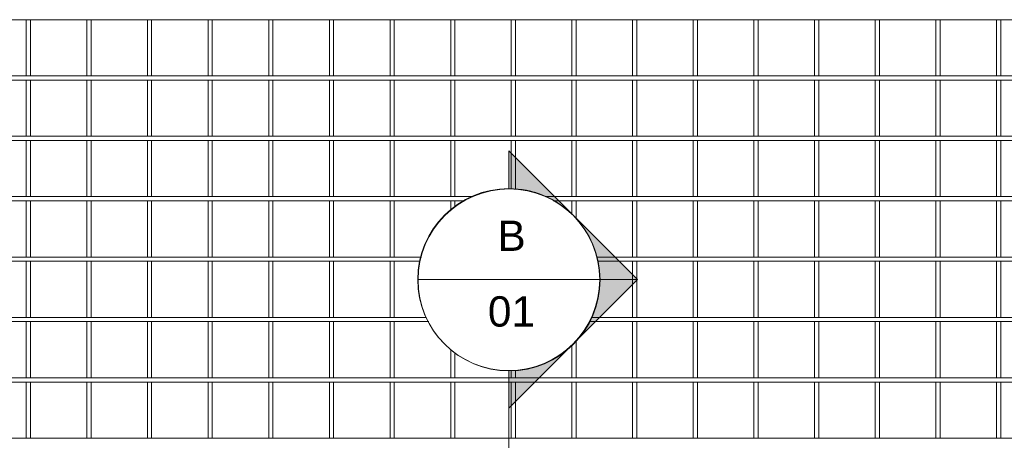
# Model space of a CAD drawing. Header units: millimetres. Extents: x -444 to 8356, y -822 to 3268.
# Tile 4 of 5: x 2028 to 5275, y 1872 to 3258. Entities that reach past the tile are written whole.
import ezdxf

# ---------------------------------------------------------------- set-up
doc = ezdxf.new("R2010")
doc.units = ezdxf.units.MM
for name, color, linetype, lineweight in [('A-DETL-THIN', 151, 'Continuous', 18), ('A-GENM', 13, 'Continuous', 18), ('G-ANNO-SYMB', 111, 'Continuous', 9)]:
    doc.layers.add(name, color=color, linetype=linetype, lineweight=lineweight)
doc.styles.add('Arial', font='arial.ttf', dxfattribs={"height": 100})

# ---------------------------------------------------------------- blocks, each defined once
blk = doc.blocks.new('United Steel Ductile SE72 Large Mesh - United Steel Ductile SE72 Large Mesh-V1-Level 1')
at = {"layer": 'A-GENM'}
for p, q in [((-6030, -626), (-970, -626)), ((-4407.4, -625.9), (-4407.4, -811.1)), ((-4393.4, -811.1), (-4393.4, -625.9)), ((-4207.4, -625.9), (-4207.4, -811.1)), ((-4193.4, -811.1), (-4193.4, -625.9)), ((-4007.4, -625.9), (-4007.4, -811.1)), ((-3993.4, -811.1), (-3993.4, -625.9)), ((-3807.3, -625.9), (-3807.3, -811.1)), ((-3793.3, -811.1), (-3793.3, -625.9)), ((-3607.3, -625.9), (-3607.3, -811.1)), ((-3593.3, -811.1), (-3593.3, -625.9)), ((-3407.3, -626), (-3407.3, -811)), ((-3393.3, -811), (-3393.3, -626)), ((-3207.3, -626), (-3207.3, -811)), ((-3193.3, -811), (-3193.3, -626)), ((-3007.2, -626), (-3007.2, -811)), ((-2993.2, -811), (-2993.2, -626)), ((-2807.2, -626), (-2807.2, -811)), ((-2793.2, -811), (-2793.2, -626)), ((-2607.2, -626), (-2607.2, -811)), ((-2593.2, -811), (-2593.2, -626)), ((-2407.2, -626), (-2407.2, -811)), ((-2393.2, -811), (-2393.2, -626)), ((-2207.1, -626), (-2207.1, -811)), ((-2193.1, -811), (-2193.1, -626)), ((-2007.1, -626), (-2007.1, -811)), ((-1993.1, -811), (-1993.1, -626)), ((-1807.1, -626), (-1807.1, -811)), ((-1793.1, -811), (-1793.1, -626)), ((-1607.1, -626), (-1607.1, -811)), ((-1593.1, -811), (-1593.1, -626)), ((-1407, -626), (-1407, -811)), ((-1393, -811), (-1393, -626)), ((-1207, -626), (-1207, -811)), ((-1193, -811), (-1193, -626)), ((-970, -811), (-6030, -811)), ((-6030, -825), (-970, -825)), ((-4407.4, -824.9), (-4407.4, -1010.1)), ((-4393.4, -1010.1), (-4393.4, -824.9)), ((-4207.4, -824.9), (-4207.4, -1010.1)), ((-4193.4, -1010.1), (-4193.4, -824.9)), ((-4007.4, -824.9), (-4007.4, -1010.1)), ((-3993.4, -1010.1), (-3993.4, -824.9)), ((-3807.3, -824.9), (-3807.3, -1010.1)), ((-3793.3, -1010.1), (-3793.3, -824.9)), ((-3607.3, -824.9), (-3607.3, -1010.1)), ((-3593.3, -1010.1), (-3593.3, -824.9)), ((-3407.3, -825), (-3407.3, -1010)), ((-3393.3, -1010), (-3393.3, -825)), ((-3207.3, -825), (-3207.3, -1010)), ((-3193.3, -1010), (-3193.3, -825)), ((-3007.2, -825), (-3007.2, -1010)), ((-2993.2, -1010), (-2993.2, -825)), ((-2807.2, -825), (-2807.2, -1010)), ((-2793.2, -1010), (-2793.2, -825)), ((-2607.2, -825), (-2607.2, -1010)), ((-2593.2, -1010), (-2593.2, -825)), ((-2407.2, -825), (-2407.2, -1010)), ((-2393.2, -1010), (-2393.2, -825)), ((-2207.1, -825), (-2207.1, -1010)), ((-2193.1, -1010), (-2193.1, -825)), ((-2007.1, -825), (-2007.1, -1010)), ((-1993.1, -1010), (-1993.1, -825)), ((-1807.1, -825), (-1807.1, -1010)), ((-1793.1, -1010), (-1793.1, -825)), ((-1607.1, -825), (-1607.1, -1010)), ((-1593.1, -1010), (-1593.1, -825)), ((-1407, -825), (-1407, -1010)), ((-1393, -1010), (-1393, -825)), ((-1207, -825), (-1207, -1010)), ((-1193, -1010), (-1193, -825)), ((-970, -1010), (-6030, -1010)), ((-6030, -1024), (-970, -1024)), ((-4407.4, -1023.9), (-4407.4, -1209.1)), ((-4393.4, -1209.1), (-4393.4, -1023.9)), ((-4207.4, -1023.9), (-4207.4, -1209.1)), ((-4193.4, -1209.1), (-4193.4, -1023.9)), ((-4007.4, -1023.9), (-4007.4, -1209.1)), ((-3993.4, -1209.1), (-3993.4, -1023.9)), ((-3807.3, -1023.9), (-3807.3, -1209.1)), ((-3793.3, -1209.1), (-3793.3, -1023.9)), ((-3607.3, -1023.9), (-3607.3, -1209.1)), ((-3593.3, -1209.1), (-3593.3, -1023.9)), ((-3407.3, -1024), (-3407.3, -1209)), ((-3393.3, -1209), (-3393.3, -1024)), ((-3207.3, -1024), (-3207.3, -1209)), ((-3193.3, -1209), (-3193.3, -1024)), ((-3007.2, -1024), (-3007.2, -1209)), ((-2993.2, -1209), (-2993.2, -1024)), ((-2807.2, -1024), (-2807.2, -1184.3)), ((-2793.2, -1185.7), (-2793.2, -1024)), ((-2607.2, -1024), (-2607.2, -1209)), ((-2593.2, -1209), (-2593.2, -1024)), ((-2407.2, -1024), (-2407.2, -1209)), ((-2393.2, -1209), (-2393.2, -1024)), ((-2207.1, -1024), (-2207.1, -1209)), ((-2193.1, -1209), (-2193.1, -1024)), ((-2007.1, -1024), (-2007.1, -1209)), ((-1993.1, -1209), (-1993.1, -1024)), ((-1807.1, -1024), (-1807.1, -1209)), ((-1793.1, -1209), (-1793.1, -1024)), ((-1607.1, -1024), (-1607.1, -1209)), ((-1593.1, -1209), (-1593.1, -1024)), ((-1407, -1024), (-1407, -1209)), ((-1393, -1209), (-1393, -1024)), ((-1207, -1024), (-1207, -1209)), ((-1193, -1209), (-1193, -1024)), ((-2934.2, -1209), (-6030, -1209)), ((-6030, -1223), (-2960.4, -1223)), ((-4407.4, -1222.9), (-4407.4, -1408.1)), ((-4393.4, -1408.1), (-4393.4, -1222.9)), ((-4207.4, -1222.9), (-4207.4, -1408.1)), ((-4193.4, -1408.1), (-4193.4, -1222.9)), ((-4007.4, -1222.9), (-4007.4, -1408.1)), ((-3993.4, -1408.1), (-3993.4, -1222.9)), ((-3807.3, -1222.9), (-3807.3, -1408.1)), ((-3793.3, -1408.1), (-3793.3, -1222.9)), ((-3607.3, -1222.9), (-3607.3, -1408.1)), ((-3593.3, -1408.1), (-3593.3, -1222.9)), ((-3407.3, -1223), (-3407.3, -1408)), ((-3393.3, -1408), (-3393.3, -1223)), ((-3207.3, -1223), (-3207.3, -1408)), ((-3193.3, -1408), (-3193.3, -1223)), ((-3007.2, -1223), (-3007.2, -1255.5)), ((-2993.2, -1244), (-2993.2, -1223)), ((-970, -1209), (-2695, -1209)), ((-2668.8, -1223), (-970, -1223)), ((-2607.2, -1223), (-2607.2, -1267.6)), ((-2593.2, -1282.8), (-2593.2, -1223)), ((-2407.2, -1223), (-2407.2, -1408)), ((-2393.2, -1408), (-2393.2, -1223)), ((-2207.1, -1223), (-2207.1, -1408)), ((-2193.1, -1408), (-2193.1, -1223)), ((-2007.1, -1223), (-2007.1, -1408)), ((-1993.1, -1408), (-1993.1, -1223)), ((-1807.1, -1223), (-1807.1, -1408)), ((-1793.1, -1408), (-1793.1, -1223)), ((-1607.1, -1223), (-1607.1, -1408)), ((-1593.1, -1408), (-1593.1, -1223)), ((-1407, -1223), (-1407, -1408)), ((-1393, -1408), (-1393, -1223)), ((-1207, -1223), (-1207, -1408)), ((-1193, -1408), (-1193, -1223)), ((-3103.6, -1408), (-6030, -1408)), ((-6030, -1422), (-3107.9, -1422)), ((-4407.4, -1421.9), (-4407.4, -1607.1)), ((-4393.4, -1607.1), (-4393.4, -1421.9)), ((-4207.4, -1421.9), (-4207.4, -1607.1)), ((-4193.4, -1607.1), (-4193.4, -1421.9)), ((-4007.4, -1421.9), (-4007.4, -1607.1)), ((-3993.4, -1607.1), (-3993.4, -1421.9)), ((-3807.3, -1421.9), (-3807.3, -1607.1)), ((-3793.3, -1607.1), (-3793.3, -1421.9)), ((-3607.3, -1421.9), (-3607.3, -1607.1)), ((-3593.3, -1607.1), (-3593.3, -1421.9)), ((-3407.3, -1422), (-3407.3, -1607)), ((-3393.3, -1607), (-3393.3, -1422)), ((-3207.3, -1422), (-3207.3, -1607)), ((-3193.3, -1607), (-3193.3, -1422)), ((-970, -1408), (-2525.5, -1408)), ((-2521.3, -1422), (-970, -1422)), ((-2407.2, -1422), (-2407.2, -1607)), ((-2393.2, -1607), (-2393.2, -1422)), ((-2207.1, -1422), (-2207.1, -1607)), ((-2193.1, -1607), (-2193.1, -1422)), ((-2007.1, -1422), (-2007.1, -1607)), ((-1993.1, -1607), (-1993.1, -1422)), ((-1807.1, -1422), (-1807.1, -1607)), ((-1793.1, -1607), (-1793.1, -1422)), ((-1607.1, -1422), (-1607.1, -1607)), ((-1593.1, -1607), (-1593.1, -1422)), ((-1407, -1422), (-1407, -1607)), ((-1393, -1607), (-1393, -1422)), ((-1207, -1422), (-1207, -1607)), ((-1193, -1607), (-1193, -1422)), ((-3087.2, -1607), (-6030, -1607)), ((-6030, -1621), (-3079.7, -1621)), ((-4407.4, -1620.9), (-4407.4, -1806.1)), ((-4393.4, -1806.1), (-4393.4, -1620.9)), ((-4207.4, -1620.9), (-4207.4, -1806.1)), ((-4193.4, -1806.1), (-4193.4, -1620.9)), ((-4007.4, -1620.9), (-4007.4, -1806.1)), ((-3993.4, -1806.1), (-3993.4, -1620.9)), ((-3807.3, -1620.9), (-3807.3, -1806.1)), ((-3793.3, -1806.1), (-3793.3, -1620.9)), ((-3607.3, -1620.9), (-3607.3, -1806.1)), ((-3593.3, -1806.1), (-3593.3, -1620.9)), ((-3407.3, -1621), (-3407.3, -1806)), ((-3393.3, -1806), (-3393.3, -1621)), ((-3207.3, -1621), (-3207.3, -1806)), ((-3193.3, -1806), (-3193.3, -1621)), ((-2549.5, -1621), (-970, -1621)), ((-970, -1607), (-2542, -1607)), ((-2407.2, -1621), (-2407.2, -1806)), ((-2393.2, -1806), (-2393.2, -1621)), ((-2207.1, -1621), (-2207.1, -1806)), ((-2193.1, -1806), (-2193.1, -1621)), ((-2007.1, -1621), (-2007.1, -1806)), ((-1993.1, -1806), (-1993.1, -1621)), ((-1807.1, -1621), (-1807.1, -1806)), ((-1793.1, -1806), (-1793.1, -1621)), ((-1607.1, -1621), (-1607.1, -1806)), ((-1593.1, -1806), (-1593.1, -1621)), ((-1407, -1621), (-1407, -1806)), ((-1393, -1806), (-1393, -1621)), ((-1207, -1621), (-1207, -1806)), ((-1193, -1806), (-1193, -1621)), ((-2593.2, -1806), (-2593.2, -1684.4)), ((-3007.2, -1711.7), (-3007.2, -1806)), ((-2607.2, -1699.6), (-2607.2, -1806)), ((-2993.2, -1806), (-2993.2, -1723.2)), ((-2807.2, -1782.9), (-2807.2, -1806)), ((-2793.2, -1806), (-2793.2, -1781.5)), ((-970, -1806), (-6030, -1806)), ((-6030, -1820), (-970, -1820)), ((-4407.4, -1819.9), (-4407.4, -2005.1)), ((-4393.4, -2005.1), (-4393.4, -1819.9)), ((-4207.4, -1819.9), (-4207.4, -2005.1)), ((-4193.4, -2005.1), (-4193.4, -1819.9)), ((-4007.4, -1819.9), (-4007.4, -2005.1)), ((-3993.4, -2005.1), (-3993.4, -1819.9)), ((-3807.3, -1819.9), (-3807.3, -2005.1)), ((-3793.3, -2005.1), (-3793.3, -1819.9)), ((-3607.3, -1819.9), (-3607.3, -2005.1)), ((-3593.3, -2005.1), (-3593.3, -1819.9)), ((-3407.3, -1820), (-3407.3, -2005)), ((-3393.3, -2005), (-3393.3, -1820)), ((-3207.3, -1820), (-3207.3, -2005)), ((-3193.3, -2005), (-3193.3, -1820)), ((-3007.2, -1820), (-3007.2, -2005)), ((-2993.2, -2005), (-2993.2, -1820)), ((-2807.2, -1820), (-2807.2, -2005)), ((-2793.2, -2005), (-2793.2, -1820)), ((-2607.2, -1820), (-2607.2, -2005)), ((-2593.2, -2005), (-2593.2, -1820)), ((-2407.2, -1820), (-2407.2, -2005)), ((-2393.2, -2005), (-2393.2, -1820)), ((-2207.1, -1820), (-2207.1, -2005)), ((-2193.1, -2005), (-2193.1, -1820)), ((-2007.1, -1820), (-2007.1, -2005)), ((-1993.1, -2005), (-1993.1, -1820)), ((-1807.1, -1820), (-1807.1, -2005)), ((-1793.1, -2005), (-1793.1, -1820)), ((-1607.1, -1820), (-1607.1, -2005)), ((-1593.1, -2005), (-1593.1, -1820)), ((-1407, -1820), (-1407, -2005)), ((-1393, -2005), (-1393, -1820)), ((-1207, -1820), (-1207, -2005)), ((-1193, -2005), (-1193, -1820)), ((-970, -2005), (-6030, -2005))]:
    blk.add_line(p, q, dxfattribs=at)
blk = doc.blocks.new('Section - M_Section Head - Filled-1049-Level 1')
at = {"layer": 'G-ANNO-SYMB'}
h = blk.add_hatch(color=256, dxfattribs=at)
edge = h.paths.add_edge_path()
edge.add_line((-6, 8.485), (-6, 6))
edge.add_arc((-6, 0), 6, 90, 135)
edge.add_line((-10.243, 4.243), (-6, 8.485))
h = blk.add_hatch(color=256, dxfattribs=at)
edge = h.paths.add_edge_path()
edge.add_line((-6, 8.485), (-1.757, 4.243))
edge.add_arc((-6, 0), 6, 45, 90)
edge.add_line((-6, 6), (-6, 8.485))
h = blk.add_hatch(color=256, dxfattribs=at)
edge = h.paths.add_edge_path()
edge.add_line((-14.485, 0), (-10.243, 4.243))
edge.add_arc((-6, 0), 6, 135, 180)
edge.add_line((-12, 0), (-14.485, 0))
h = blk.add_hatch(color=256, dxfattribs=at)
edge = h.paths.add_edge_path()
edge.add_line((2.485, 0), (0, 0))
edge.add_arc((-6, 0), 6, 360, 405)
edge.add_line((-1.757, 4.243), (2.485, 0))
for p, q in [((-6, 8.485), (-14.485, 0)), ((-6, 8.485), (-10.243, 4.243)), ((-6, 8.485), (2.485, 0)), ((-6, 6), (-6, 8.485)), ((-6, 8.485), (-6, 6)), ((-1.757, 4.243), (-6, 8.485)), ((-10.243, 4.243), (-14.485, 0)), ((2.485, 0), (-1.757, 4.243)), ((-14.485, 0), (-12, 0)), ((0, 0), (2.485, 0)), ((-12, 0), (-14.485, 0)), ((0, 0), (2.485, 0))]:
    blk.add_line(p, q, dxfattribs=at)
for start, end in [(360, 180), (90, 135), (45, 90), (135, 180), (360, 45), (180, 360)]:
    blk.add_arc((-6, 0), 6, start, end, dxfattribs=at)

msp = doc.modelspace()

# ---------------------------------------------------------------- linework, layer by layer
at = {"layer": 'A-DETL-THIN'}
for start, end in [(360, 180), (180, 360)]:
    msp.add_arc((3641.7, 2400.5), 300, start, end, dxfattribs=at)
at = {"layer": 'G-ANNO-SYMB'}
for p, q in [((3340.5, 2401.7), (3940.5, 2401.7)), ((3640.5, 2101.7), (3640.5, 1422.4))]:
    msp.add_line(p, q, dxfattribs=at)

# ---------------------------------------------------------------- block references
at = {"layer": 'A-GENM'}
msp.add_blockref('United Steel Ductile SE72 Large Mesh - United Steel Ductile SE72 Large Mesh-V1-Level 1', (6456.3, 3884.1), dxfattribs=at)
at = {"layer": 'G-ANNO-SYMB', "xscale": 49.99999999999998, "yscale": 49.99999999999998, "zscale": 49.99999999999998, "rotation": 269.9999999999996}
msp.add_blockref('Section - M_Section Head - Filled-1049-Level 1', (3640.5, 2101.7), dxfattribs=at)

# ---------------------------------------------------------------- texts
at = {"layer": 'G-ANNO-SYMB', "char_height": 100, "attachment_point": 1, "style": 'Arial'}
for s, insert, width in [('B', (3603.3, 2596.2), 116.245), ('01', (3571.8, 2346.7), 192.405)]:
    msp.add_mtext(s, dxfattribs=dict(at, insert=insert, width=width))

doc.saveas('drawing.dxf')
